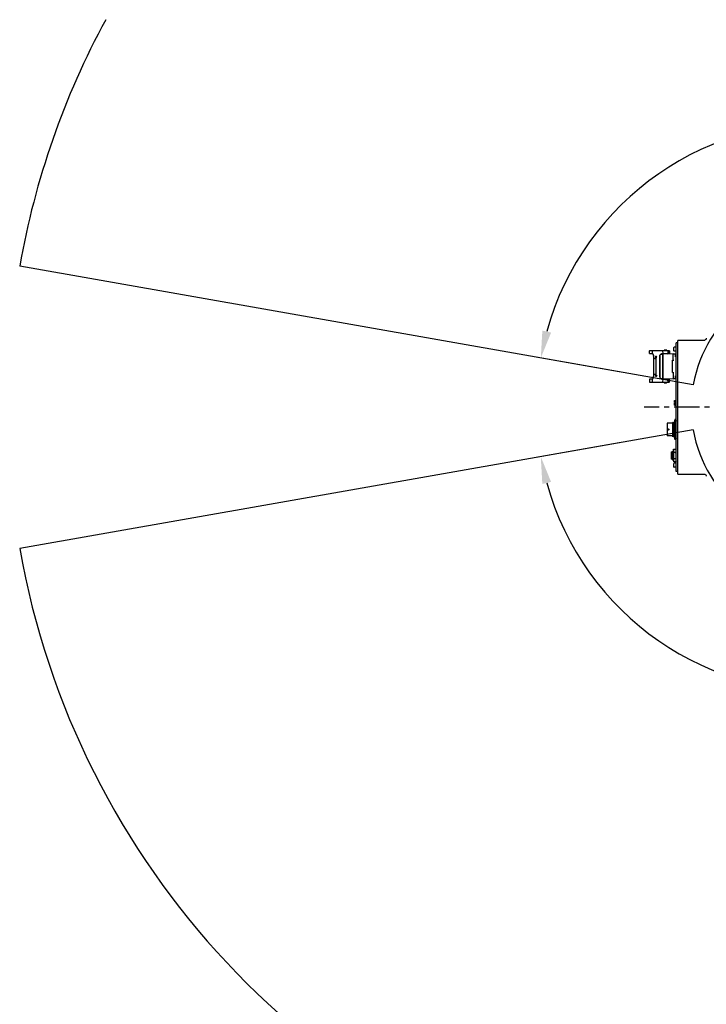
# Model space of a CAD drawing. Header units: millimetres. Extents: x 4086 to 10416, y 123 to 1549.
# Tile 67 of 99: x 9154 to 9357, y 416 to 708. Entities that reach past the tile are written whole.
import ezdxf

# ---------------------------------------------------------------- set-up
doc = ezdxf.new("R2010")
doc.units = ezdxf.units.MM
doc.linetypes.add('CENTER', pattern=[0.6, 0.375, -0.075, 0.075, -0.075])
for name, color, linetype in [('中心线', 7, 'Continuous'), ('多重引线', 7, 'Continuous'), ('尺寸标注', 7, 'Continuous'), ('运动范围', 7, 'Continuous')]:
    doc.layers.add(name, color=color, linetype=linetype)
doc.styles.add('思源黑', font='SourceHanSansCN-Normal.ttf')
doc.dimstyles.new('STANDARD_1_6比例中六', dxfattribs={"dimtxt": 10, "dimasz": 8, "dimexe": 2, "dimexo": 1.5, "dimtad": 1, "dimdec": 1, "dimlfac": 6, "dimdsep": 46, "dimtxsty": '思源黑', "dimcen": 0.09, "dimclrd": 256, "dimclre": 256, "dimadec": 0, "dimazin": 0, "dimtp": 0.01, "dimtm": 0.01, "dimtfac": 1, "dimtdec": 1, "dimtofl": 0, "dimtmove": 0, "dimatfit": 3, "dimfxl": 1, "dimtolj": 1, "dimlwd": -1, "dimlwe": -1, "dimarcsym": 0})

# ---------------------------------------------------------------- blocks, each defined once
blk = doc.blocks.new('*D875')
at = {"layer": 'Defpoints', "color": 0}
for p in [(9437.51, 663.68), (9332.86, 603.51), (9333.46, 603.41), (9396.08, 593.23), (9396.68, 593.23)]:
    blk.add_point(p, dxfattribs=at)
at = {"layer": '尺寸标注'}
for p, q in [((9331.38, 603.78), (9306.16, 608.22)), ((9398.18, 593.23), (9477.49, 593.23))]:
    blk.add_line(p, q, dxfattribs=at)
blk.add_arc((9391.17, 593.23), 84.32, 5.438, 164.562, dxfattribs=at)
for points in [[(9308.59, 615.97), (9311.19, 615.38), (9308.13, 607.87)], [(9473.78, 601.16), (9476.45, 601.29), (9475.49, 593.23)]]:
    blk.add_solid(points, dxfattribs=at)
at = {"layer": '尺寸标注', "color": 0, "insert": (9399.04, 683.14), "char_height": 10, "attachment_point": 5, "rotation": 355, "style": '思源黑'}
blk.add_mtext('+170%%D', dxfattribs=at)
blk = doc.blocks.new('*D876')
at = {"layer": 'Defpoints', "color": 0}
for p in [(9396.08, 593.23), (9396.68, 593.23), (9332.86, 582.95), (9333.46, 583.06), (9357.77, 515.8)]:
    blk.add_point(p, dxfattribs=at)
at = {"layer": '尺寸标注'}
for p, q in [((9398.18, 593.23), (9477.51, 593.23)), ((9331.38, 582.69), (9306.15, 578.24))]:
    blk.add_line(p, q, dxfattribs=at)
blk.add_arc((9391.17, 593.23), 84.33, 195.4372, 354.5628, dxfattribs=at)
for points in [[(9476.46, 585.18), (9473.79, 585.3), (9475.51, 593.23)], [(9311.18, 571.08), (9308.58, 570.49), (9308.12, 578.59)]]:
    blk.add_solid(points, dxfattribs=at)
at = {"layer": '尺寸标注', "color": 0, "insert": (9398.01, 515.12), "char_height": 10, "attachment_point": 5, "rotation": 5, "style": '思源黑'}
blk.add_mtext('-170%%D', dxfattribs=at)

msp = doc.modelspace()

# ---------------------------------------------------------------- linework, layer by layer
at = {"layer": '中心线', "linetype": 'CENTER', "ltscale": 20}
msp.add_line((9391.173, 593.233), (9338.729, 593.233), dxfattribs=at)
at = {"layer": '多重引线'}
msp.add_arc((9391.173, 593.143), 38.468, 189.94999, 169.8488, dxfattribs=at)
at = {"layer": '运动范围', "linetype": 'Continuous'}
for p, q in [((9353.307, 599.922), (9153.68, 635.109)), ((9347.586, 609.938), (9347.586, 610.956)), ((9348.264, 611.041), (9347.67, 611.041)), ((9348.264, 574.153), (9348.264, 612.313)), ((9348.773, 612.313), (9348.264, 612.313)), ((9348.773, 573.407), (9348.773, 613.058)), ((9356.579, 613.058), (9348.773, 613.058)), ((9356.588, 613.059), (9356.579, 613.058)), ((9340.31, 609.185), (9340.31, 609.938)), ((9340.31, 609.185), (9341.121, 609.185)), ((9340.395, 610.023), (9346.161, 610.023)), ((9341.143, 609.938), (9341.121, 609.185)), ((9341.143, 609.938), (9341.153, 609.938)), ((9341.583, 602.268), (9341.583, 608.45)), ((9342.177, 608.053), (9342.143, 608.05)), ((9342.143, 608.05), (9342.208, 608.046)), ((9342.208, 608.046), (9342.143, 608.041)), ((9342.143, 608.041), (9342.208, 608.037)), ((9342.208, 608.037), (9342.143, 608.032)), ((9342.143, 608.032), (9342.208, 608.028)), ((9342.208, 608.028), (9342.143, 608.023)), ((9342.143, 608.023), (9342.208, 608.019)), ((9342.208, 608.019), (9342.143, 608.014)), ((9342.143, 608.014), (9342.208, 608.01)), ((9342.208, 608.01), (9342.143, 608.005)), ((9342.143, 608.005), (9342.208, 608)), ((9342.208, 608), (9342.143, 607.996)), ((9342.143, 607.996), (9342.208, 607.991)), ((9342.208, 607.991), (9342.143, 607.986)), ((9342.143, 607.986), (9342.208, 607.982)), ((9342.208, 607.982), (9342.143, 607.977)), ((9342.143, 607.977), (9342.208, 607.973)), ((9342.208, 607.973), (9342.143, 607.968)), ((9342.143, 607.968), (9342.208, 607.964)), ((9342.208, 607.964), (9342.143, 607.959)), ((9342.143, 607.959), (9342.177, 607.957)), ((9342.177, 608.059), (9342.175, 608.059)), ((9342.177, 608.048), (9342.177, 608.058)), ((9342.177, 607.951), (9342.177, 607.957)), ((9342.177, 607.948), (9342.177, 602.77)), ((9342.208, 608.046), (9342.208, 602.672)), ((9343.364, 602.268), (9343.364, 608.45)), ((9343.449, 608.645), (9343.449, 602.073)), ((9343.685, 608.967), (9344.312, 608.967)), ((9344.288, 609.938), (9344.323, 609.938)), ((9344.312, 601.751), (9344.312, 608.967)), ((9344.312, 608.789), (9344.355, 608.789)), ((9344.371, 609.185), (9344.323, 609.938)), ((9347.365, 609.039), (9344.355, 609.005)), ((9344.355, 601.713), (9344.355, 609.005)), ((9344.371, 609.185), (9346.246, 609.185)), ((9344.39, 609.006), (9344.568, 609.185)), ((9344.685, 610.21), (9344.652, 610.176)), ((9344.652, 610.176), (9344.652, 610.023)), ((9345.466, 610.176), (9344.652, 610.176)), ((9345.432, 610.21), (9344.685, 610.21)), ((9345.466, 610.176), (9345.432, 610.21)), ((9345.466, 610.023), (9345.466, 610.176)), ((9345.549, 609.185), (9345.713, 609.021)), ((9345.746, 609.761), (9345.746, 609.185)), ((9345.746, 609.761), (9346.225, 609.761)), ((9346.225, 609.185), (9346.225, 609.761)), ((9346.246, 609.938), (9346.246, 609.185)), ((9347.365, 609.039), (9347.364, 609.039)), ((9347.365, 609.039), (9348.044, 609.039)), ((9347.365, 607.225), (9347.365, 608.87)), ((9348.264, 609.853), (9347.67, 609.853)), ((9348.044, 608.191), (9348.044, 609.038)), ((9348.044, 609.038), (9348.264, 609.038)), ((9343.423, 605.316), (9343.364, 605.326)), ((9343.423, 605.071), (9343.364, 605.061)), ((9343.423, 605.027), (9343.364, 605.037)), ((9343.423, 605.019), (9343.364, 605.026)), ((9343.423, 604.982), (9343.364, 604.992)), ((9343.423, 604.715), (9343.364, 604.704)), ((9343.423, 605.338), (9343.368, 605.348)), ((9343.423, 605.071), (9343.423, 605.338)), ((9343.423, 604.715), (9343.423, 605.027)), ((9347.196, 603.493), (9347.196, 607.225)), ((9347.196, 607.225), (9347.535, 607.225)), ((9342.177, 602.761), (9342.143, 602.759)), ((9342.143, 602.759), (9342.208, 602.754)), ((9342.208, 602.754), (9342.143, 602.75)), ((9342.143, 602.75), (9342.208, 602.745)), ((9342.208, 602.745), (9342.143, 602.741)), ((9342.143, 602.741), (9342.208, 602.736)), ((9342.208, 602.736), (9342.143, 602.732)), ((9342.143, 602.732), (9342.208, 602.727)), ((9342.208, 602.727), (9342.143, 602.723)), ((9342.143, 602.723), (9342.208, 602.718)), ((9342.208, 602.718), (9342.143, 602.713)), ((9342.143, 602.713), (9342.208, 602.708)), ((9342.208, 602.708), (9342.143, 602.704)), ((9342.143, 602.704), (9342.208, 602.699)), ((9342.208, 602.699), (9342.143, 602.695)), ((9342.143, 602.695), (9342.208, 602.69)), ((9342.208, 602.69), (9342.143, 602.686)), ((9342.143, 602.686), (9342.208, 602.681)), ((9342.208, 602.681), (9342.143, 602.677)), ((9342.143, 602.677), (9342.208, 602.672)), ((9342.208, 602.672), (9342.143, 602.668)), ((9342.143, 602.668), (9342.177, 602.665)), ((9342.177, 602.761), (9342.177, 602.767)), ((9342.177, 602.66), (9342.177, 602.67)), ((9342.177, 602.66), (9342.516, 602.66)), ((9342.177, 602.636), (9342.177, 602.658)), ((9343.423, 604.359), (9343.364, 604.369)), ((9343.364, 604.304), (9343.423, 604.314)), ((9343.423, 604.203), (9343.364, 604.213)), ((9343.423, 603.958), (9343.364, 603.948)), ((9343.423, 603.602), (9343.364, 603.612)), ((9343.423, 603.379), (9343.364, 603.369)), ((9343.423, 603.29), (9343.364, 603.301)), ((9343.423, 603.09), (9343.364, 603.079)), ((9343.423, 602.979), (9343.364, 602.989)), ((9343.423, 602.934), (9343.364, 602.924)), ((9343.423, 602.756), (9343.364, 602.766)), ((9343.423, 602.712), (9343.364, 602.701)), ((9343.423, 604.225), (9343.368, 604.235)), ((9343.423, 603.068), (9343.368, 603.058)), ((9343.423, 604.314), (9343.423, 604.359)), ((9343.423, 603.958), (9343.423, 604.225)), ((9343.423, 603.379), (9343.423, 603.602)), ((9343.423, 603.068), (9343.423, 603.29)), ((9343.423, 602.712), (9343.423, 602.979)), ((9343.684, 601.751), (9344.312, 601.751)), ((9344.355, 601.929), (9344.312, 601.929)), ((9344.355, 601.713), (9347.365, 601.679)), ((9344.39, 601.712), (9344.568, 601.533)), ((9345.549, 601.533), (9345.713, 601.697)), ((9347.196, 603.493), (9347.535, 603.493)), ((9347.364, 601.679), (9347.365, 601.679)), ((9347.365, 603.493), (9347.365, 601.848)), ((9348.044, 601.679), (9347.365, 601.679)), ((9348.044, 601.68), (9348.044, 602.528)), ((9348.264, 601.68), (9348.044, 601.68)), ((9340.31, 601.533), (9340.31, 600.78)), ((9341.121, 601.533), (9340.31, 601.533)), ((9340.395, 600.695), (9346.161, 600.695)), ((9341.121, 601.533), (9341.143, 600.78)), ((9341.153, 600.78), (9341.143, 600.78)), ((9344.323, 600.78), (9344.288, 600.781)), ((9344.323, 600.78), (9344.371, 601.533)), ((9346.246, 601.533), (9344.371, 601.533)), ((9344.652, 600.542), (9344.652, 600.695)), ((9344.685, 600.508), (9344.652, 600.542)), ((9345.466, 600.542), (9344.652, 600.542)), ((9344.685, 600.508), (9345.432, 600.508)), ((9345.466, 600.542), (9345.432, 600.508)), ((9345.466, 600.695), (9345.466, 600.542)), ((9345.746, 600.957), (9345.746, 601.533)), ((9346.225, 600.957), (9345.746, 600.957)), ((9346.225, 600.957), (9346.225, 601.533)), ((9346.246, 600.78), (9346.246, 601.533)), ((9347.755, 595.098), (9347.78, 595.19)), ((9347.755, 594.606), (9347.755, 595.098)), ((9347.755, 594.606), (9348.01, 594.606)), ((9347.755, 593.911), (9347.755, 594.403)), ((9348.01, 594.403), (9347.755, 594.403)), ((9347.755, 593.911), (9347.78, 593.819)), ((9347.78, 595.19), (9348.179, 595.19)), ((9347.78, 594.847), (9348.179, 594.847)), ((9347.78, 594.162), (9348.179, 594.162)), ((9347.78, 593.819), (9348.179, 593.819)), ((9348.01, 594.403), (9348.01, 594.606)), ((9348.179, 595.19), (9348.179, 593.819)), ((9348.264, 595.098), (9348.179, 595.098)), ((9348.264, 593.911), (9348.179, 593.911)), ((9345.572, 588.503), (9345.572, 584.733)), ((9347.183, 588.503), (9345.572, 588.503)), ((9347.226, 584.525), (9347.226, 588.67)), ((9347.26, 588.61), (9347.226, 588.67)), ((9347.259, 588.611), (9347.289, 588.611)), ((9347.38, 588.771), (9347.288, 588.612)), ((9347.381, 588.772), (9347.38, 588.771)), ((9347.405, 588.772), (9347.381, 588.772)), ((9347.405, 588.772), (9347.407, 588.771)), ((9347.499, 588.611), (9347.407, 588.771)), ((9347.498, 588.611), (9347.528, 588.611)), ((9347.499, 588.61), (9347.499, 588.611)), ((9347.62, 588.771), (9347.528, 588.612)), ((9347.621, 588.772), (9347.62, 588.771)), ((9347.645, 588.772), (9347.621, 588.772)), ((9347.645, 588.772), (9347.646, 588.771)), ((9347.726, 588.633), (9347.646, 588.771)), ((9347.841, 589.573), (9347.726, 589.143)), ((9347.726, 589.143), (9347.726, 584.094)), ((9347.745, 588.612), (9347.745, 588.611)), ((9347.745, 588.611), (9347.745, 588.609)), ((9348.149, 589.573), (9347.841, 589.573)), ((9348.149, 588.096), (9347.841, 588.096)), ((9348.149, 589.573), (9348.264, 589.143)), ((9353.284, 586.496), (9153.68, 551.356)), ((9347.183, 584.733), (9345.572, 584.733)), ((9347.226, 584.525), (9347.261, 584.465)), ((9347.251, 585.309), (9347.251, 584.554)), ((9347.251, 585.309), (9347.254, 585.178)), ((9347.262, 584.464), (9347.261, 584.465)), ((9347.286, 584.464), (9347.262, 584.464)), ((9347.286, 584.464), (9347.287, 584.465)), ((9347.287, 584.465), (9347.379, 584.625)), ((9347.378, 584.625), (9347.408, 584.625)), ((9347.407, 584.626), (9347.408, 584.625)), ((9347.408, 584.625), (9347.5, 584.465)), ((9347.501, 584.464), (9347.5, 584.465)), ((9347.525, 584.464), (9347.501, 584.464)), ((9347.525, 584.464), (9347.526, 584.465)), ((9347.526, 584.465), (9347.618, 584.625)), ((9347.618, 584.625), (9347.646, 584.625)), ((9347.646, 584.626), (9347.647, 584.625)), ((9347.647, 584.625), (9347.726, 584.489)), ((9347.726, 584.094), (9347.841, 583.663)), ((9347.736, 584.468), (9347.736, 584.465)), ((9347.736, 584.465), (9347.736, 584.464)), ((9348.149, 585.141), (9347.841, 585.141)), ((9348.264, 584.094), (9348.149, 583.663)), ((9348.254, 584.465), (9348.254, 584.466)), ((9348.149, 583.663), (9347.841, 583.663)), ((9346.729, 580.004), (9346.729, 577.799)), ((9346.729, 580.004), (9346.984, 580.004)), ((9346.984, 577.799), (9346.984, 580.004)), ((9346.984, 579.66), (9347.136, 579.66)), ((9347.136, 580.154), (9347.24, 580.258)), ((9347.136, 580.154), (9347.136, 577.649)), ((9347.24, 580.258), (9347.24, 577.545)), ((9347.24, 580.258), (9347.416, 580.258)), ((9347.416, 580.513), (9347.483, 580.762)), ((9347.416, 580.513), (9347.416, 577.29)), ((9347.483, 580.762), (9348.197, 580.762)), ((9348.197, 579.832), (9347.483, 579.832)), ((9348.264, 580.513), (9348.197, 580.762)), ((9346.984, 577.799), (9346.729, 577.799)), ((9347.136, 578.142), (9346.984, 578.142)), ((9347.24, 577.545), (9347.136, 577.649)), ((9347.416, 577.545), (9347.24, 577.545)), ((9347.416, 577.29), (9347.483, 577.041)), ((9348.197, 577.971), (9347.483, 577.971)), ((9348.197, 577.041), (9347.483, 577.041)), ((9347.586, 575.509), (9347.586, 576.527)), ((9348.264, 576.612), (9347.67, 576.612)), ((9348.264, 575.425), (9347.67, 575.425)), ((9348.264, 577.29), (9348.197, 577.041)), ((9348.773, 574.153), (9348.264, 574.153)), ((9348.773, 573.407), (9356.579, 573.407)), ((9356.652, 573.397), (9356.763, 573.36)), ((9357.18, 572.79), (9357.179, 572.792))]:
    msp.add_line(p, q, dxfattribs=at)
for points in [[(9357.18, 613.675), (9357.175, 613.64), (9357.122, 613.464), (9357.022, 613.303), (9356.894, 613.181), (9356.761, 613.104)], [(9356.761, 613.104), (9356.65, 613.068), (9356.588, 613.059)], [(9356.763, 573.36), (9356.894, 573.284), (9357.021, 573.164), (9357.12, 573.006), (9357.175, 572.829), (9357.179, 572.792)]]:
    msp.add_lwpolyline(points, dxfattribs=at)
for centre, radius in [((9347.993, 589.034), 0.134), ((9346.002, 586.618), 0.168), ((9346.002, 586.618), 0.101)]:
    msp.add_circle(centre, radius, dxfattribs=at)
for centre, radius, start, end in [((9391.173, 593.233), 241.156, 151.53389, 170), ((9391.173, 593.233), 241.156, 190, 28.46611), ((9347.67, 610.956), 0.0848, 90, 180), ((9340.395, 609.938), 0.0848, 90, 180), ((9338.245, 607.893), 3.344, 10.24043, 10.73805), ((9337.557, 607.771), 4.043, 8.85821, 10.21049), ((9342.176, 608.059), 0.34, 359.93091, 89.92913), ((9345.34, 608.121), 1.967, 169.22305, 171.05814), ((9344.999, 608.184), 1.62, 168.77852, 169.17097), ((9346.161, 609.938), 0.0848, 0, 90.01563), ((9347.535, 608.87), 0.17, 90, 180), ((9347.67, 609.938), 0.0848, 180, 270), ((9338.248, 602.824), 3.341, 349.24749, 349.75977), ((9337.557, 602.947), 4.043, 349.78946, 351.14174), ((9345.683, 602.654), 2.315, 188.99202, 189.19674), ((9345.298, 602.59), 1.924, 189.15677, 190.78682), ((9344.979, 602.53), 1.599, 190.82369, 191.41625), ((9347.535, 601.848), 0.17, 180, 270), ((9340.395, 600.78), 0.0848, 180, 270), ((9346.161, 600.78), 0.0848, 269.98437, 0), ((9348.621, 595.073), 0.871, 192.81799, 194.99382), ((9348.621, 593.937), 0.871, 165.00618, 167.18201), ((9347.183, 588.546), 0.0431, 270, 0), ((9347.183, 584.69), 0.0431, 0, 90), ((9732.017, 593.208), 384.369, 180.98229, 181.15096), ((9347.67, 576.527), 0.0848, 90, 180), ((9347.67, 575.509), 0.0848, 180, 270)]:
    msp.add_arc(centre, radius, start, end, dxfattribs=at)
msp.add_ellipse((9347.993, 586.218), major_axis=(0, 0.267), ratio=0.5, dxfattribs=at)
for major_axis, start_param, end_param in [((0.134, 0), 3.1415927, 6.5414141), ((0, 0.134), 1.4010124, 1.5707964), ((0.134, 0), 2.8758088, 2.9718088), ((0, 0.134), 4.9706177, 7.5881978)]:
    msp.add_ellipse((9347.993, 584.602), major_axis=major_axis, ratio=1, start_param=start_param, end_param=end_param, dxfattribs=at)
for points, knots in [([(9341.121, 609.185), (9341.166, 609.185), (9341.27, 609.142), (9341.385, 608.997), (9341.473, 608.78), (9341.513, 608.61), (9341.531, 608.516)], [0, 0, 0, 0, 12406.8355879, 28619.6517461, 50024.8560136, 76383.1923852, 76383.1923852, 76383.1923852, 76383.1923852]), ([(9341.224, 610.023), (9341.203, 610.023), (9341.159, 610.004), (9341.143, 609.96), (9341.143, 609.938)], [0, 0, 0, 0, 21196.2241066, 43048.1058811, 43048.1058811, 43048.1058811, 43048.1058811]), ([(9341.947, 607.615), (9341.964, 607.654), (9342.003, 607.728), (9342.047, 607.799), (9342.064, 607.836)], [0, 0, 0, 0, 22120.0847506, 43149.6269556, 43149.6269556, 43149.6269556, 43149.6269556]), ([(9342.064, 607.836), (9342.071, 607.851), (9342.096, 607.897), (9342.14, 607.94), (9342.177, 607.948)], [0, 0, 0, 0, 12891.7834354, 43147.7995576, 43147.7995576, 43147.7995576, 43147.7995576]), ([(9342.177, 608.082), (9342.178, 608.123), (9342.176, 608.229), (9342.177, 608.334), (9342.177, 608.398)], [0, 0, 0, 0, 17002.865574, 43138.4665549, 43138.4665549, 43138.4665549, 43138.4665549]), ([(9342.177, 608.06), (9342.175, 608.062), (9342.176, 608.07), (9342.177, 608.077), (9342.177, 608.082)], [0, 0, 0, 0, 14353.8384079, 43144.2497675, 43144.2497675, 43144.2497675, 43144.2497675]), ([(9342.177, 608.058), (9342.177, 608.058), (9342.177, 608.058), (9342.177, 608.059), (9342.177, 608.059)], [0, 0, 0, 0, 24119.0876312, 43144.6587528, 43144.6587528, 43144.6587528, 43144.6587528]), ([(9342.178, 608.058), (9342.179, 608.061), (9342.187, 608.059), (9342.192, 608.058), (9342.194, 608.058)], [0, 0, 0, 0, 27178.3276372, 43144.8986539, 43144.8986539, 43144.8986539, 43144.8986539]), ([(9342.194, 608.058), (9342.197, 608.058), (9342.209, 608.057), (9342.221, 608.058), (9342.231, 608.058)], [0, 0, 0, 0, 8681.6210363, 43145.5831196, 43145.5831196, 43145.5831196, 43145.5831196]), ([(9342.231, 608.058), (9342.249, 608.058), (9342.344, 608.057), (9342.439, 608.058), (9342.516, 608.058)], [0, 0, 0, 0, 8208.8227075, 43149.0877159, 43149.0877159, 43149.0877159, 43149.0877159]), ([(9343.41, 608.499), (9343.429, 608.594), (9343.482, 608.776), (9343.611, 608.918), (9343.684, 608.969)], [0, 0, 0, 0, 22630.1622909, 43162.0446579, 43162.0446579, 43162.0446579, 43162.0446579]), ([(9343.684, 608.969), (9343.789, 609.042), (9344.018, 609.131), (9344.257, 609.185), (9344.371, 609.185)], [0, 0, 0, 0, 22893.8520651, 43165.8563498, 43165.8563498, 43165.8563498, 43165.8563498]), ([(9344.251, 610.023), (9344.27, 610.023), (9344.311, 610.001), (9344.323, 609.959), (9344.323, 609.938)], [0, 0, 0, 0, 20322.823744, 43146.5039414, 43146.5039414, 43146.5039414, 43146.5039414]), ([(9341.121, 601.533), (9341.166, 601.533), (9341.269, 601.576), (9341.385, 601.721), (9341.472, 601.938), (9341.513, 602.107), (9341.53, 602.201)], [0, 0, 0, 0, 12479.9363738, 28784.8223251, 50308.7664422, 76814.6993516, 76814.6993516, 76814.6993516, 76814.6993516]), ([(9342.064, 602.882), (9342.047, 602.919), (9342.003, 602.99), (9341.964, 603.064), (9341.947, 603.103)], [0, 0, 0, 0, 21106.3808897, 43306.9193155, 43306.9193155, 43306.9193155, 43306.9193155]), ([(9342.177, 602.77), (9342.166, 602.772), (9342.115, 602.795), (9342.082, 602.843), (9342.064, 602.882)], [0, 0, 0, 0, 9173.1394609, 43317.7091093, 43317.7091093, 43317.7091093, 43317.7091093]), ([(9342.516, 602.66), (9342.516, 602.573), (9342.459, 602.435), (9342.31, 602.34), (9342.221, 602.317), (9342.177, 602.32)], [0, 0, 0, 0, 28678.8742652, 43285.6420675, 57853.6137398, 57853.6137398, 57853.6137398, 57853.6137398]), ([(9342.177, 602.32), (9342.177, 602.353), (9342.176, 602.459), (9342.177, 602.564), (9342.177, 602.636)], [0, 0, 0, 0, 13750.6306781, 43330.7174663, 43330.7174663, 43330.7174663, 43330.7174663]), ([(9343.411, 602.213), (9343.43, 602.119), (9343.484, 601.94), (9343.612, 601.799), (9343.684, 601.75)], [0, 0, 0, 0, 22733.0956713, 43387.1417945, 43387.1417945, 43387.1417945, 43387.1417945]), ([(9343.684, 601.75), (9343.789, 601.676), (9344.018, 601.587), (9344.257, 601.533), (9344.371, 601.533)], [0, 0, 0, 0, 23025.6887529, 43414.7482177, 43414.7482177, 43414.7482177, 43414.7482177]), ([(9341.143, 600.78), (9341.143, 600.758), (9341.159, 600.714), (9341.203, 600.695), (9341.224, 600.695)], [0, 0, 0, 0, 22008.5435494, 43356.6112308, 43356.6112308, 43356.6112308, 43356.6112308]), ([(9344.323, 600.78), (9344.323, 600.759), (9344.311, 600.717), (9344.27, 600.695), (9344.251, 600.695)], [0, 0, 0, 0, 22986.1500513, 43454.3098563, 43454.3098563, 43454.3098563, 43454.3098563]), ([(9347.755, 595.019), (9347.755, 595.033), (9347.757, 595.091), (9347.769, 595.148), (9347.78, 595.19)], [0, 0, 0, 0, 10849.0333219, 43751.2865436, 43751.2865436, 43751.2865436, 43751.2865436]), ([(9347.772, 594.879), (9347.769, 594.891), (9347.76, 594.937), (9347.755, 594.984), (9347.755, 595.019)], [0, 0, 0, 0, 11040.7518682, 43756.3946298, 43756.3946298, 43756.3946298, 43756.3946298]), ([(9347.755, 593.991), (9347.755, 594.002), (9347.757, 594.049), (9347.764, 594.095), (9347.772, 594.13)], [0, 0, 0, 0, 10884.2123456, 43785.8889822, 43785.8889822, 43785.8889822, 43785.8889822]), ([(9347.78, 593.819), (9347.778, 593.827), (9347.77, 593.857), (9347.764, 593.888), (9347.761, 593.912)], [0, 0, 0, 0, 11030.6704922, 43792.5919786, 43792.5919786, 43792.5919786, 43792.5919786]), ([(9347.226, 587.901), (9347.228, 587.698), (9347.232, 587.268), (9347.238, 586.61), (9347.244, 585.949), (9347.248, 585.515), (9347.251, 585.309)], [0, 0, 0, 0, 18274.0165897, 38821.722235, 59454.6010378, 78007.1121604, 78007.1121604, 78007.1121604, 78007.1121604]), ([(9347.33, 586.015), (9347.327, 586.165), (9347.323, 586.392), (9347.317, 586.694), (9347.313, 586.922), (9347.308, 587.146), (9347.304, 587.362), (9347.3, 587.569), (9347.295, 587.763), (9347.291, 587.942), (9347.287, 588.103), (9347.283, 588.226), (9347.28, 588.313), (9347.278, 588.371), (9347.276, 588.422), (9347.273, 588.468), (9347.271, 588.507), (9347.269, 588.54), (9347.267, 588.564), (9347.266, 588.58), (9347.265, 588.589), (9347.263, 588.597), (9347.262, 588.603), (9347.261, 588.607), (9347.261, 588.61), (9347.26, 588.61)], [0, 0, 0, 0, 69093.0872289, 104339.6475561, 139430.3242949, 173898.8703132, 207287.48056, 239153.2942089, 269072.448771, 296647.9426015, 321514.5459029, 343341.2319816, 353022.9415389, 361839.1164147, 369762.0764875, 376764.6880202, 382823.586462, 387920.7137998, 392038.8776367, 393726.6931939, 395165.9290615, 396356.1583081, 397297.456359, 397991.1270775, 398442.5325838, 398442.5325838, 398442.5325838, 398442.5325838]), ([(9347.289, 588.611), (9347.289, 588.611), (9347.29, 588.611), (9347.29, 588.609), (9347.291, 588.607), (9347.292, 588.603), (9347.293, 588.597), (9347.294, 588.589), (9347.296, 588.576), (9347.298, 588.555), (9347.3, 588.524), (9347.302, 588.487), (9347.304, 588.443), (9347.307, 588.394), (9347.309, 588.338), (9347.311, 588.276), (9347.313, 588.208), (9347.316, 588.108), (9347.32, 587.969), (9347.325, 587.79), (9347.329, 587.594), (9347.333, 587.385), (9347.338, 587.165), (9347.342, 586.938), (9347.347, 586.707), (9347.353, 586.398), (9347.357, 586.168), (9347.36, 586.015)], [0, 0, 0, 0, 234.4284956, 435.5335375, 701.9063079, 1438.867783, 2454.2089186, 3749.8167457, 5325.4767947, 9313.2045751, 14407.999825, 20595.1835171, 27851.9909412, 36154.3678447, 45475.8540654, 55782.5914454, 67039.1796337, 79208.8571313, 106112.2575335, 136124.2477032, 168830.1994554, 203781.556485, 240497.1680143, 278471.2955624, 317182.1622462, 356096.4121509, 432398.6902589, 432398.6902589, 432398.6902589, 432398.6902589]), ([(9347.441, 586.618), (9347.439, 586.758), (9347.435, 586.967), (9347.43, 587.241), (9347.426, 587.44), (9347.423, 587.63), (9347.419, 587.811), (9347.415, 587.98), (9347.412, 588.136), (9347.408, 588.278), (9347.405, 588.386), (9347.402, 588.464), (9347.4, 588.516), (9347.398, 588.564), (9347.396, 588.607), (9347.395, 588.645), (9347.393, 588.678), (9347.391, 588.706), (9347.389, 588.729), (9347.387, 588.747), (9347.386, 588.759), (9347.384, 588.766), (9347.384, 588.769), (9347.383, 588.771), (9347.382, 588.772), (9347.382, 588.772), (9347.381, 588.772)], [0, 0, 0, 0, 81419.4250201, 121148.1298679, 159710.897753, 196735.6834586, 231866.842665, 264765.7147407, 295115.8379623, 322625.6463337, 347029.5383994, 357992.6527235, 368094.9323455, 377310.4909513, 385617.2903873, 392997.3273932, 399432.8857191, 404906.991533, 409408.2632363, 412928.8616703, 415462.7455839, 416359.6412684, 417012.7561795, 417250.3376206, 417431.4995129, 417651.8838037, 417651.8838037, 417651.8838037, 417651.8838037]), ([(9347.407, 588.771), (9347.407, 588.77), (9347.408, 588.769), (9347.408, 588.765), (9347.409, 588.76), (9347.411, 588.752), (9347.412, 588.738), (9347.414, 588.717), (9347.416, 588.692), (9347.418, 588.662), (9347.419, 588.627), (9347.421, 588.587), (9347.423, 588.543), (9347.426, 588.475), (9347.429, 588.38), (9347.432, 588.254), (9347.436, 588.113), (9347.44, 587.958), (9347.443, 587.791), (9347.447, 587.612), (9347.452, 587.358), (9347.458, 587.025), (9347.463, 586.756), (9347.465, 586.618)], [0, 0, 0, 0, 404.6526543, 1009.1330982, 1818.6658844, 2835.1937571, 5490.6165741, 8972.3253524, 13273.7439747, 18387.1516104, 24300.7670502, 31000.2485574, 38471.0956495, 46696.8972063, 65332.1618278, 86735.8666163, 110708.3100212, 137029.6205593, 165455.1206357, 195722.2603136, 227551.1723059, 294703.1499065, 364430.7921671, 364430.7921671, 364430.7921671, 364430.7921671]), ([(9347.57, 586.015), (9347.567, 586.165), (9347.562, 586.392), (9347.556, 586.694), (9347.552, 586.922), (9347.548, 587.146), (9347.543, 587.362), (9347.539, 587.569), (9347.535, 587.763), (9347.53, 587.942), (9347.526, 588.103), (9347.522, 588.226), (9347.519, 588.313), (9347.517, 588.371), (9347.515, 588.422), (9347.513, 588.468), (9347.511, 588.507), (9347.508, 588.54), (9347.506, 588.564), (9347.505, 588.58), (9347.504, 588.589), (9347.503, 588.597), (9347.502, 588.603), (9347.501, 588.607), (9347.5, 588.61), (9347.499, 588.61)], [0, 0, 0, 0, 69106.5913725, 104360.0544631, 139457.4809228, 173932.7366346, 207327.659726, 239199.2044301, 269124.1136618, 296704.4126862, 321574.7498832, 343405.3949422, 353087.9353141, 361906.0033526, 369829.8452989, 376832.6435408, 382892.9364088, 387990.1189914, 392107.8559003, 393796.1086884, 395235.7459288, 396425.9050053, 397366.4839788, 398059.396099, 398510.6121306, 398510.6121306, 398510.6121306, 398510.6121306]), ([(9347.528, 588.611), (9347.528, 588.611), (9347.529, 588.611), (9347.53, 588.609), (9347.531, 588.607), (9347.532, 588.603), (9347.533, 588.597), (9347.534, 588.589), (9347.535, 588.576), (9347.537, 588.555), (9347.539, 588.524), (9347.542, 588.487), (9347.544, 588.443), (9347.546, 588.394), (9347.548, 588.338), (9347.55, 588.276), (9347.553, 588.208), (9347.556, 588.108), (9347.56, 587.969), (9347.564, 587.79), (9347.568, 587.594), (9347.573, 587.385), (9347.577, 587.165), (9347.582, 586.938), (9347.586, 586.707), (9347.592, 586.398), (9347.596, 586.168), (9347.6, 586.015)], [0, 0, 0, 0, 234.6980831, 436.0235526, 702.6068031, 1439.7970998, 2454.9410439, 3750.4727639, 5326.3961091, 9315.1730425, 14410.8900364, 20598.8876534, 27856.9050579, 36161.0754709, 45483.9529264, 55792.0845006, 67051.2059513, 79222.812296, 106130.9261251, 136147.3004118, 168859.4770358, 203816.6869451, 240538.2078185, 278519.1369266, 317236.4250759, 356157.3768145, 432472.6065379, 432472.6065379, 432472.6065379, 432472.6065379]), ([(9347.681, 586.618), (9347.678, 586.758), (9347.674, 586.967), (9347.669, 587.241), (9347.666, 587.44), (9347.662, 587.63), (9347.658, 587.811), (9347.655, 587.98), (9347.651, 588.136), (9347.647, 588.278), (9347.644, 588.386), (9347.641, 588.464), (9347.64, 588.516), (9347.638, 588.564), (9347.636, 588.607), (9347.634, 588.645), (9347.632, 588.678), (9347.63, 588.706), (9347.628, 588.729), (9347.627, 588.747), (9347.625, 588.759), (9347.624, 588.766), (9347.623, 588.769), (9347.622, 588.771), (9347.622, 588.772), (9347.621, 588.772), (9347.621, 588.772)], [0, 0, 0, 0, 81433.0805883, 121168.9080673, 159737.7787818, 196769.1424827, 231906.1875781, 264810.3791084, 295166.2589259, 322679.8969452, 347088.7385024, 358053.3780341, 368156.9527592, 377374.3925337, 385682.8189222, 393063.9956863, 399500.374619, 404975.3841497, 409477.8227033, 412999.1323896, 415532.6893759, 416429.6314459, 417083.1135945, 417320.9273636, 417502.3119837, 417722.949904, 417722.949904, 417722.949904, 417722.949904]), ([(9347.646, 588.771), (9347.646, 588.77), (9347.647, 588.769), (9347.648, 588.765), (9347.649, 588.76), (9347.65, 588.752), (9347.652, 588.738), (9347.653, 588.717), (9347.655, 588.692), (9347.657, 588.662), (9347.659, 588.627), (9347.661, 588.587), (9347.662, 588.543), (9347.665, 588.475), (9347.668, 588.38), (9347.672, 588.254), (9347.675, 588.113), (9347.679, 587.958), (9347.683, 587.791), (9347.686, 587.612), (9347.691, 587.358), (9347.697, 587.025), (9347.702, 586.756), (9347.704, 586.618)], [0, 0, 0, 0, 404.7340642, 1009.4928911, 1819.6755354, 2837.1166369, 5493.8214864, 8976.3971297, 13278.8742261, 18393.86778, 24309.1210168, 31010.121569, 38482.2397387, 46709.7816903, 65349.1254349, 86756.3050732, 110733.1523155, 137058.7397378, 165488.569493, 195760.7484807, 227593.9562616, 294755.7140579, 364493.1460865, 364493.1460865, 364493.1460865, 364493.1460865]), ([(9347.841, 589.573), (9347.82, 589.494), (9347.782, 589.335), (9347.745, 589.095), (9347.731, 588.853), (9347.738, 588.692), (9347.745, 588.612)], [0, 0, 0, 0, 19714.6311852, 39210.8163104, 58565.5951766, 77909.1106993, 77909.1106993, 77909.1106993, 77909.1106993]), ([(9347.841, 588.096), (9347.808, 587.851), (9347.768, 587.482), (9347.74, 586.989), (9347.732, 586.618), (9347.74, 586.248), (9347.768, 585.754), (9347.808, 585.386), (9347.841, 585.141)], [0, 0, 0, 0, 28009.9796221, 42016.5408477, 56023.106824, 70029.6728004, 84036.234082, 112046.2136929, 112046.2136929, 112046.2136929, 112046.2136929]), ([(9347.745, 588.609), (9347.753, 588.523), (9347.778, 588.35), (9347.818, 588.18), (9347.841, 588.096)], [0, 0, 0, 0, 21857.8761419, 43973.795016, 43973.795016, 43973.795016, 43973.795016]), ([(9348.245, 588.612), (9348.252, 588.692), (9348.259, 588.853), (9348.245, 589.094), (9348.207, 589.335), (9348.17, 589.494), (9348.149, 589.573)], [0, 0, 0, 0, 19352.497601, 38715.9537733, 58220.8206349, 77944.3566477, 77944.3566477, 77944.3566477, 77944.3566477]), ([(9348.149, 588.096), (9348.172, 588.181), (9348.211, 588.351), (9348.237, 588.525), (9348.245, 588.612)], [0, 0, 0, 0, 22123.57539, 43988.0397509, 43988.0397509, 43988.0397509, 43988.0397509]), ([(9348.149, 585.141), (9348.182, 585.386), (9348.222, 585.754), (9348.25, 586.248), (9348.257, 586.618), (9348.25, 586.989), (9348.222, 587.482), (9348.182, 587.851), (9348.149, 588.096)], [0, 0, 0, 0, 28030.2156361, 42046.8960657, 56063.5811934, 70080.266321, 84096.9466945, 112127.1623419, 112127.1623419, 112127.1623419, 112127.1623419]), ([(9347.261, 584.465), (9347.26, 584.466), (9347.259, 584.469), (9347.258, 584.475), (9347.257, 584.483), (9347.256, 584.493), (9347.254, 584.505), (9347.253, 584.525), (9347.251, 584.542), (9347.251, 584.554)], [0, 0, 0, 0, 4952.421045, 12974.8212468, 24136.1917727, 38453.0389224, 55915.7000314, 76507.512069, 127000.4530184, 127000.4530184, 127000.4530184, 127000.4530184]), ([(9347.254, 585.178), (9347.255, 585.125), (9347.258, 585.024), (9347.261, 584.902), (9347.264, 584.814), (9347.266, 584.755), (9347.268, 584.701), (9347.27, 584.653), (9347.272, 584.609), (9347.274, 584.572), (9347.276, 584.54), (9347.277, 584.513), (9347.279, 584.495), (9347.281, 584.483), (9347.282, 584.477), (9347.283, 584.471), (9347.283, 584.468), (9347.284, 584.466), (9347.285, 584.465), (9347.285, 584.464), (9347.286, 584.464)], [0, 0, 0, 0, 70677.5361298, 133588.1143379, 161912.0791307, 188044.5048013, 211909.9723172, 233446.2212709, 252596.553727, 269305.1676574, 283528.045909, 295231.6518566, 304384.4415218, 307997.2923936, 310967.4382321, 313296.701406, 314990.6913106, 315604.6634113, 316069.8459139, 316619.8259499, 316619.8259499, 316619.8259499, 316619.8259499]), ([(9347.378, 584.625), (9347.378, 584.625), (9347.377, 584.625), (9347.377, 584.627), (9347.376, 584.629), (9347.375, 584.631), (9347.375, 584.635), (9347.374, 584.641), (9347.372, 584.651), (9347.371, 584.665), (9347.369, 584.682), (9347.368, 584.701), (9347.366, 584.724), (9347.365, 584.75), (9347.363, 584.791), (9347.36, 584.848), (9347.357, 584.925), (9347.354, 585.013), (9347.351, 585.11), (9347.348, 585.217), (9347.345, 585.333), (9347.342, 585.457), (9347.339, 585.588), (9347.335, 585.775), (9347.332, 585.918), (9347.33, 586.015)], [0, 0, 0, 0, 242.9956156, 641.3071424, 1239.1308353, 2048.3029007, 3073.1155939, 4315.4234478, 7455.3041394, 11470.1626235, 16355.7698541, 22104.467408, 28708.0302536, 36157.9364101, 44443.5609211, 63465.1733117, 85656.4308558, 110880.4666773, 138979.2622377, 169780.4388455, 203089.6407467, 238702.6625268, 276394.7943871, 315934.1519664, 399554.621125, 399554.621125, 399554.621125, 399554.621125]), ([(9347.36, 586.015), (9347.362, 585.92), (9347.366, 585.738), (9347.371, 585.515), (9347.375, 585.349), (9347.378, 585.235), (9347.381, 585.129), (9347.383, 585.032), (9347.386, 584.945), (9347.389, 584.867), (9347.392, 584.8), (9347.395, 584.75), (9347.397, 584.716), (9347.398, 584.695), (9347.4, 584.676), (9347.401, 584.661), (9347.402, 584.648), (9347.404, 584.638), (9347.405, 584.631), (9347.406, 584.628), (9347.407, 584.626), (9347.407, 584.626)], [0, 0, 0, 0, 67655.2057923, 130322.458227, 159318.4502844, 186524.1690877, 211778.6681846, 234935.191198, 255853.5409612, 274414.7175013, 290506.3065906, 304035.8261478, 309815.5098509, 314925.76798, 319359.4160554, 323111.9249443, 326179.3589479, 328558.7961145, 330250.2417113, 330841.3718334, 331268.2596161, 331268.2596161, 331268.2596161, 331268.2596161]), ([(9347.5, 584.465), (9347.5, 584.466), (9347.499, 584.468), (9347.498, 584.471), (9347.497, 584.476), (9347.496, 584.485), (9347.494, 584.499), (9347.492, 584.519), (9347.491, 584.545), (9347.489, 584.575), (9347.487, 584.61), (9347.485, 584.649), (9347.483, 584.693), (9347.481, 584.761), (9347.478, 584.856), (9347.474, 584.982), (9347.47, 585.123), (9347.467, 585.278), (9347.463, 585.446), (9347.459, 585.624), (9347.455, 585.879), (9347.448, 586.211), (9347.444, 586.481), (9347.441, 586.618)], [0, 0, 0, 0, 405.8859229, 1012.3632864, 1824.8466343, 2845.1758935, 5509.4198101, 9001.875969, 13316.5582483, 18446.0610678, 24378.093516, 31098.1023861, 38591.4166613, 46842.2987112, 65534.5251152, 87002.4504814, 111047.3514049, 137447.6789882, 165958.2498156, 196316.4339931, 228240.1212723, 295592.9193489, 365528.9663373, 365528.9663373, 365528.9663373, 365528.9663373]), ([(9347.465, 586.618), (9347.468, 586.478), (9347.471, 586.27), (9347.476, 585.995), (9347.48, 585.797), (9347.484, 585.606), (9347.487, 585.425), (9347.491, 585.256), (9347.495, 585.1), (9347.499, 584.959), (9347.502, 584.85), (9347.504, 584.772), (9347.506, 584.72), (9347.508, 584.673), (9347.51, 584.63), (9347.512, 584.592), (9347.514, 584.559), (9347.515, 584.53), (9347.517, 584.507), (9347.519, 584.489), (9347.521, 584.477), (9347.522, 584.47), (9347.523, 584.468), (9347.524, 584.466), (9347.524, 584.465), (9347.525, 584.464), (9347.525, 584.464)], [0, 0, 0, 0, 81614.5171945, 121438.4397777, 160093.566535, 197207.2508973, 232422.3059898, 265400.4730071, 295822.9122096, 323398.8525941, 347861.3970709, 358851.341129, 368976.5271108, 378214.066403, 386542.1763487, 393939.5090625, 400389.1692044, 405877.2578196, 410390.2853964, 413918.2272396, 416457.5357231, 417357.1726014, 418012.5705348, 418250.9038725, 418432.5356443, 418653.3012847, 418653.3012847, 418653.3012847, 418653.3012847]), ([(9347.618, 584.625), (9347.617, 584.625), (9347.617, 584.625), (9347.616, 584.627), (9347.615, 584.629), (9347.615, 584.631), (9347.614, 584.635), (9347.613, 584.641), (9347.612, 584.651), (9347.61, 584.665), (9347.609, 584.682), (9347.607, 584.701), (9347.606, 584.724), (9347.604, 584.75), (9347.602, 584.791), (9347.599, 584.848), (9347.596, 584.925), (9347.594, 585.013), (9347.591, 585.11), (9347.588, 585.217), (9347.585, 585.333), (9347.582, 585.457), (9347.579, 585.588), (9347.575, 585.775), (9347.572, 585.918), (9347.57, 586.015)], [0, 0, 0, 0, 242.7686278, 640.5489799, 1238.1628574, 2047.5975024, 3072.9904485, 4316.0207503, 7457.0508785, 11471.6982531, 16357.5441978, 22107.8657001, 28713.276702, 36164.0761628, 44450.3109598, 63476.146906, 85670.4766103, 110899.3412313, 139002.6767348, 169809.2431984, 203124.1975052, 238743.1931107, 276441.9363838, 315987.894912, 399622.6926468, 399622.6926468, 399622.6926468, 399622.6926468]), ([(9347.6, 586.015), (9347.601, 585.92), (9347.605, 585.738), (9347.61, 585.515), (9347.614, 585.349), (9347.617, 585.235), (9347.62, 585.129), (9347.623, 585.032), (9347.626, 584.945), (9347.629, 584.867), (9347.632, 584.8), (9347.634, 584.75), (9347.636, 584.716), (9347.638, 584.695), (9347.639, 584.676), (9347.64, 584.661), (9347.642, 584.648), (9347.643, 584.638), (9347.644, 584.631), (9347.646, 584.628), (9347.646, 584.626), (9347.646, 584.626)], [0, 0, 0, 0, 67667.3825776, 130345.6030909, 159346.9086174, 186556.67451, 211816.6560853, 234975.59388, 255899.0129131, 274462.072995, 290556.8365353, 304088.6767174, 309867.954747, 314979.1143338, 319414.7757487, 323167.9876656, 326234.6769436, 328613.5011209, 330305.8200207, 330897.593816, 331324.7650042, 331324.7650042, 331324.7650042, 331324.7650042]), ([(9347.726, 584.626), (9347.723, 584.673), (9347.719, 584.781), (9347.714, 584.962), (9347.708, 585.179), (9347.701, 585.526), (9347.691, 586.009), (9347.684, 586.409), (9347.681, 586.618)], [0, 0, 0, 0, 8002.5956701, 18271.1940908, 30582.9602132, 44670.3164785, 76914.461152, 112213.5901724, 112213.5901724, 112213.5901724, 112213.5901724]), ([(9347.736, 584.464), (9347.734, 584.397), (9347.736, 584.263), (9347.756, 584.062), (9347.791, 583.862), (9347.823, 583.729), (9347.841, 583.663)], [0, 0, 0, 0, 19380.8281976, 38829.4872913, 58424.4888812, 78208.4720308, 78208.4720308, 78208.4720308, 78208.4720308]), ([(9347.841, 585.141), (9347.811, 585.03), (9347.774, 584.863), (9347.744, 584.638), (9347.737, 584.525), (9347.736, 584.468)], [0, 0, 0, 0, 29619.6108613, 44269.4918104, 58849.9190914, 58849.9190914, 58849.9190914, 58849.9190914]), ([(9348.254, 584.466), (9348.252, 584.522), (9348.245, 584.635), (9348.216, 584.862), (9348.178, 585.03), (9348.149, 585.141)], [0, 0, 0, 0, 14587.1245136, 29243.4841391, 58876.9992898, 58876.9992898, 58876.9992898, 58876.9992898]), ([(9348.149, 583.663), (9348.166, 583.729), (9348.198, 583.862), (9348.234, 584.062), (9348.254, 584.263), (9348.256, 584.398), (9348.254, 584.465)], [0, 0, 0, 0, 19792.3198342, 39395.5289292, 58852.3276486, 78241.3320065, 78241.3320065, 78241.3320065, 78241.3320065]), ([(9347.483, 580.762), (9347.473, 580.723), (9347.435, 580.571), (9347.416, 580.414), (9347.416, 580.297)], [0, 0, 0, 0, 11196.5239598, 44222.9681512, 44222.9681512, 44222.9681512, 44222.9681512]), ([(9347.416, 580.297), (9347.416, 580.258), (9347.422, 580.101), (9347.452, 579.946), (9347.483, 579.832)], [0, 0, 0, 0, 10969.7588586, 44238.1645527, 44238.1645527, 44238.1645527, 44238.1645527]), ([(9348.249, 580.511), (9348.246, 580.532), (9348.233, 580.616), (9348.214, 580.7), (9348.197, 580.762)], [0, 0, 0, 0, 10987.3934133, 44248.4814909, 44248.4814909, 44248.4814909, 44248.4814909]), ([(9348.197, 579.832), (9348.208, 579.87), (9348.245, 580.022), (9348.264, 580.18), (9348.264, 580.297)], [0, 0, 0, 0, 11208.0100743, 44268.3349167, 44268.3349167, 44268.3349167, 44268.3349167]), ([(9347.483, 577.971), (9347.473, 577.933), (9347.435, 577.78), (9347.416, 577.623), (9347.416, 577.506)], [0, 0, 0, 0, 11220.1238311, 44316.1806843, 44316.1806843, 44316.1806843, 44316.1806843]), ([(9347.431, 577.292), (9347.434, 577.271), (9347.447, 577.186), (9347.466, 577.103), (9347.483, 577.041)], [0, 0, 0, 0, 11009.4245768, 44337.2054942, 44337.2054942, 44337.2054942, 44337.2054942]), ([(9348.264, 577.506), (9348.264, 577.545), (9348.258, 577.702), (9348.228, 577.857), (9348.197, 577.971)], [0, 0, 0, 0, 10996.589819, 44346.3667891, 44346.3667891, 44346.3667891, 44346.3667891]), ([(9348.197, 577.041), (9348.207, 577.079), (9348.244, 577.23), (9348.264, 577.386), (9348.264, 577.502)], [0, 0, 0, 0, 11230.8260647, 44361.5872999, 44361.5872999, 44361.5872999, 44361.5872999])]:
    msp.add_open_spline(points, degree=3, knots=knots, dxfattribs=at)
for points in [[(9341.552, 608.394), (9341.563, 608.318), (9341.573, 608.243), (9341.583, 608.167)], [(9343.364, 608.167), (9343.374, 608.254), (9343.384, 608.34), (9343.397, 608.426)], [(9341.552, 602.324), (9341.563, 602.4), (9341.573, 602.475), (9341.583, 602.551)], [(9343.364, 602.551), (9343.374, 602.464), (9343.384, 602.378), (9343.397, 602.292)], [(9347.761, 593.912), (9347.757, 593.938), (9347.755, 593.964), (9347.755, 593.991)], [(9347.78, 594.847), (9347.769, 594.767), (9347.761, 594.687), (9347.758, 594.606)], [(9347.758, 594.403), (9347.761, 594.322), (9347.769, 594.242), (9347.78, 594.162)], [(9347.483, 579.832), (9347.442, 579.523), (9347.416, 579.212), (9347.416, 578.901)], [(9347.416, 578.901), (9347.416, 578.59), (9347.442, 578.279), (9347.483, 577.971)], [(9348.264, 578.901), (9348.264, 579.212), (9348.239, 579.523), (9348.197, 579.832)], [(9348.197, 577.971), (9348.239, 578.279), (9348.264, 578.59), (9348.264, 578.901)], [(9348.264, 580.301), (9348.264, 580.371), (9348.259, 580.441), (9348.249, 580.511)], [(9347.416, 577.506), (9347.416, 577.434), (9347.421, 577.363), (9347.431, 577.292)]]:
    msp.add_open_spline(points, degree=3, dxfattribs=at)

# ---------------------------------------------------------------- dimensions: what is measured, and where the dimension line sits
at = {"layer": '尺寸标注', "linetype": 'Continuous'}
dim = msp.add_angular_dim_2l(base=(9437.508, 663.682), line1=((9396.08, 593.233), (9396.685, 593.233)), line2=((9333.455, 603.41), (9332.86, 603.515)), text='+170%%D', dimstyle='STANDARD_1_6比例中六', dxfattribs=at)
dim.commit()
dim.dimension.update_dxf_attribs({"geometry": '*D875', "text_midpoint": (9399.038, 683.136)})
dim = msp.add_angular_dim_2l(base=(9357.77, 515.796), line1=((9333.455, 583.055), (9332.86, 582.95)), line2=((9396.08, 593.233), (9396.685, 593.233)), text='-170%%D', dimstyle='STANDARD_1_6比例中六', override={"dimtmove": 2}, dxfattribs=at)
dim.commit()
dim.dimension.update_dxf_attribs({"geometry": '*D876', "text_midpoint": (9398.007, 515.123)})

doc.saveas('drawing.dxf')
